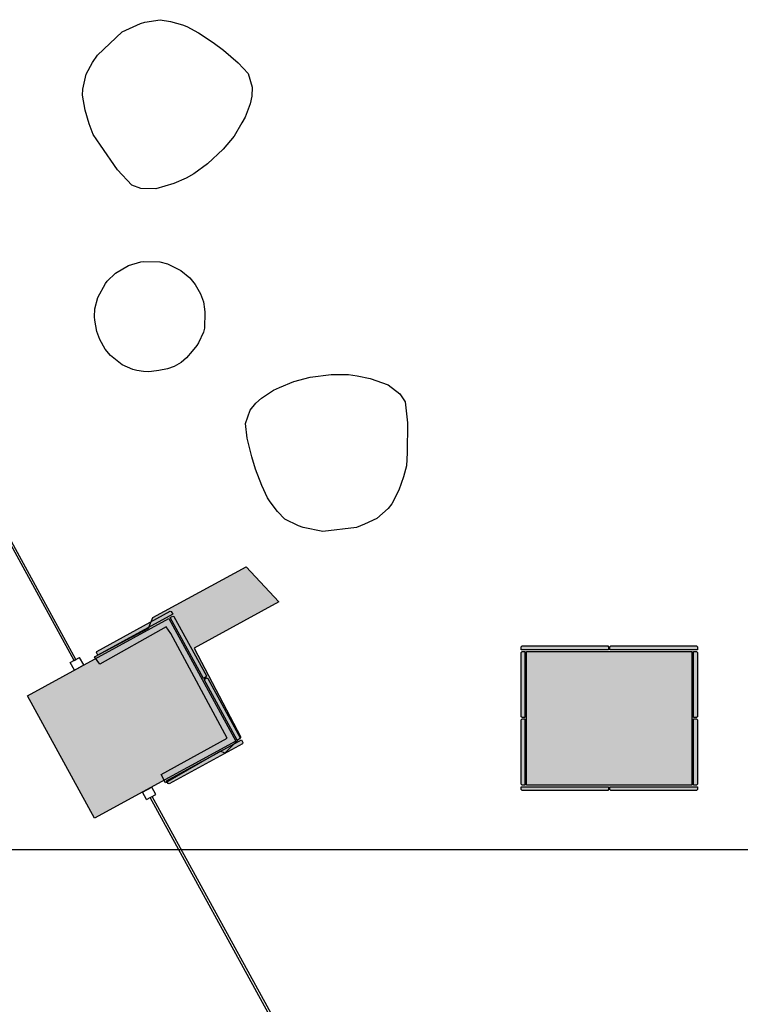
# Model space of a CAD drawing. Header units: millimetres. Extents: x -4985 to 43235, y -185 to 35000.
# Tile 3 of 14: x 8522 to 11924, y 5270 to 9916. Entities that reach past the tile are written whole.
import ezdxf

# ---------------------------------------------------------------- set-up
doc = ezdxf.new("R2010")
doc.units = ezdxf.units.MM
for name, color, linetype in [('A-ARREDI', 9, 'Continuous'), ('A-MURI-ESISTENTI', 7, 'Continuous'), ('A-PILASTRI', 8, 'Continuous'), ('A-TRACCE-SEZIONI', 1, 'Continuous'), ('A-VETRINE', 4, 'Continuous')]:
    doc.layers.add(name, color=color, linetype=linetype)

msp = doc.modelspace()

# ---------------------------------------------------------------- hatches: boundary and pattern name
at = {"layer": 'A-MURI-ESISTENTI'}
msp.add_hatch(color=7, dxfattribs=at).paths.add_polyline_path([(9210, 6315), (9190, 6355), (9501, 6526), (9235, 7020), (9213, 7051), (8900, 6875), (8875, 6910), (9130, 7045), (9150, 7095), (9590, 7335), (9745, 7170), (9345, 6950), (9565, 6530), (9490, 6455), (9470, 6465), (9210, 6315)])
at = {"layer": 'A-PILASTRI'}
for points in [[(9244, 7111), (8891, 6917), (8884, 6930), (8886, 6935), (9232, 7125), (9237, 7123), (9244, 7111)], [(9542, 6512), (8875, 6148), (8558, 6726), (9225, 7091), (9542, 6512)], [(9389, 6808), (9232, 7095), (9244, 7102), (9250, 7100), (9403, 6820), (9402, 6815), (9389, 6808)], [(11302, 6943), (10889, 6943), (10889, 6957), (10893, 6961), (11298, 6961), (11302, 6957), (11302, 6943)], [(10907, 6935), (10907, 6623), (10893, 6623), (10889, 6627), (10889, 6931), (10893, 6935), (10907, 6935)], [(11695, 6305), (10915, 6305), (10915, 6935), (11695, 6935), (11695, 6305)], [(11721, 6943), (11308, 6943), (11308, 6957), (11312, 6961), (11717, 6961), (11721, 6957), (11721, 6943)], [(11703, 6623), (11703, 6935), (11717, 6935), (11721, 6931), (11721, 6627), (11717, 6623), (11703, 6623)], [(9549, 6516), (9392, 6803), (9404, 6810), (9410, 6808), (9563, 6528), (9561, 6523), (9549, 6516)], [(10907, 6617), (10907, 6305), (10893, 6305), (10889, 6309), (10889, 6613), (10893, 6617), (10907, 6617)], [(11703, 6305), (11703, 6617), (11717, 6617), (11721, 6613), (11721, 6309), (11717, 6305), (11703, 6305)], [(9215, 6324), (9569, 6518), (9575, 6506), (9574, 6500), (9227, 6310), (9222, 6312), (9215, 6324)], [(10889, 6297), (11302, 6297), (11302, 6283), (11298, 6279), (10893, 6279), (10889, 6283), (10889, 6297)], [(11308, 6297), (11721, 6297), (11721, 6283), (11717, 6279), (11312, 6279), (11308, 6283), (11308, 6297)]]:
    msp.add_hatch(color=8, dxfattribs=at).paths.add_polyline_path(points)

# ---------------------------------------------------------------- linework, layer by layer
at = {"layer": 'A-ARREDI'}
for points in [[(9408.8, 9236.4), (9343.5, 9189.1), (9307.5, 9169.1), (9250, 9142.7), (9164.2, 9117.3), (9093.5, 9119.7), (9051.6, 9135.3), (8983.3, 9208.3), (8902.3, 9324.3), (8868.7, 9374.9), (8849.1, 9425.1), (8830.1, 9489.4), (8818.3, 9560.6), (8819.3, 9588.9), (8835.8, 9659), (8866, 9714.6), (8888.4, 9749.3), (9005.3, 9858.5), (9091.5, 9898), (9113, 9904.4), (9184.1, 9916.1), (9233.3, 9907.4), (9289.4, 9891.4), (9310.4, 9883.6), (9365.9, 9853.4), (9435.2, 9808.6), (9483.5, 9771.6), (9552.2, 9712.7), (9600, 9661.5), (9619.1, 9597.2), (9617.6, 9554.8), (9609.4, 9519.7), (9586, 9456.8), (9570.9, 9429), (9533.5, 9366.6), (9481.8, 9304.7), (9408.8, 9236.4)], [(9408.8, 9236.4), (9343.5, 9189.1), (9307.5, 9169.1), (9250, 9142.7), (9164.2, 9117.3), (9093.5, 9119.7), (9051.6, 9135.3), (8983.3, 9208.3), (8902.3, 9324.3), (8868.7, 9374.9), (8849.1, 9425.1), (8830.1, 9489.4), (8818.3, 9560.6), (8819.3, 9588.9), (8835.8, 9659), (8866, 9714.6), (8888.4, 9749.3), (9005.3, 9858.5), (9091.5, 9898), (9113, 9904.4), (9184.1, 9916.1), (9233.3, 9907.4), (9289.4, 9891.4), (9310.4, 9883.6), (9365.9, 9853.4), (9435.2, 9808.6), (9483.5, 9771.6), (9552.2, 9712.7), (9600, 9661.5), (9619.1, 9597.2), (9617.6, 9554.8), (9609.4, 9519.7), (9586, 9456.8), (9570.9, 9429), (9533.5, 9366.6), (9481.8, 9304.7), (9408.8, 9236.4)], [(8899.4, 8407.2), (8885.5, 8444.2), (8876.4, 8499), (8875.5, 8513.5), (8876.2, 8551.4), (8890.5, 8604.6), (8927.2, 8670.9), (8935.3, 8683), (8973.8, 8720.3), (9035.7, 8756), (9092.9, 8774), (9107.4, 8774.9), (9183.2, 8773.6), (9218.7, 8764.1), (9281.7, 8733), (9324.6, 8697.7), (9349.7, 8667.2), (9375.7, 8622.1), (9389.6, 8585.1), (9394.6, 8550.4), (9395.5, 8535.9), (9394.2, 8460.1), (9389.4, 8442.4), (9366.3, 8391.5), (9358.3, 8379.4), (9336.6, 8351.9), (9309.3, 8321.1), (9284.5, 8299.2), (9250.7, 8279.7), (9219.3, 8269.1), (9179, 8260.9), (9144.4, 8255.9), (9129.9, 8255), (9106.5, 8256.5), (9074.2, 8260.4), (9056.4, 8265.1), (9005.5, 8288.3), (8950.5, 8331.6), (8925.4, 8362.1), (8899.4, 8407.2)], [(8899.4, 8407.2), (8885.5, 8444.2), (8876.4, 8499), (8875.5, 8513.5), (8876.2, 8551.4), (8890.5, 8604.6), (8927.2, 8670.9), (8935.3, 8683), (8973.8, 8720.3), (9035.7, 8756), (9092.9, 8774), (9107.4, 8774.9), (9183.2, 8773.6), (9218.7, 8764.1), (9281.7, 8733), (9324.6, 8697.7), (9349.7, 8667.2), (9375.7, 8622.1), (9389.6, 8585.1), (9394.6, 8550.4), (9395.5, 8535.9), (9394.2, 8460.1), (9389.4, 8442.4), (9366.3, 8391.5), (9358.3, 8379.4), (9336.6, 8351.9), (9309.3, 8321.1), (9284.5, 8299.2), (9250.7, 8279.7), (9219.3, 8269.1), (9179, 8260.9), (9144.4, 8255.9), (9129.9, 8255), (9106.5, 8256.5), (9074.2, 8260.4), (9056.4, 8265.1), (9005.5, 8288.3), (8950.5, 8331.6), (8925.4, 8362.1), (8899.4, 8407.2)], [(9992.6, 8241.5), (10073.2, 8241.3), (10114.1, 8236.3), (10176.1, 8223.7), (10260.4, 8193.8), (10316.1, 8150.2), (10340.8, 8113), (10353, 8013.7), (10350.2, 7872.3), (10347.6, 7811.6), (10333.8, 7759.5), (10311.4, 7696.3), (10279, 7631.9), (10261.6, 7609.6), (10206.9, 7562.6), (10149.8, 7535.4), (10111.3, 7520.6), (9952.5, 7501.1), (9859.5, 7519.9), (9838.4, 7527.4), (9774, 7559.8), (9739.4, 7595.8), (9703.5, 7641.8), (9691.1, 7660.4), (9664, 7717.5), (9634.4, 7794.5), (9617.1, 7852.8), (9596.2, 7941), (9587.7, 8010.4), (9610.2, 8073.6), (9636.3, 8107.1), (9663.6, 8130.6), (9719.5, 8167.7), (9748.1, 8181.3), (9815.1, 8209.6), (9893.3, 8229.3), (9992.6, 8241.5)], [(9992.6, 8241.5), (10073.2, 8241.3), (10114.1, 8236.3), (10176.1, 8223.7), (10260.4, 8193.8), (10316.1, 8150.2), (10340.8, 8113), (10353, 8013.7), (10350.2, 7872.3), (10347.6, 7811.6), (10333.8, 7759.5), (10311.4, 7696.3), (10279, 7631.9), (10261.6, 7609.6), (10206.9, 7562.6), (10149.8, 7535.4), (10111.3, 7520.6), (9952.5, 7501.1), (9859.5, 7519.9), (9838.4, 7527.4), (9774, 7559.8), (9739.4, 7595.8), (9703.5, 7641.8), (9691.1, 7660.4), (9664, 7717.5), (9634.4, 7794.5), (9617.1, 7852.8), (9596.2, 7941), (9587.7, 8010.4), (9610.2, 8073.6), (9636.3, 8107.1), (9663.6, 8130.6), (9719.5, 8167.7), (9748.1, 8181.3), (9815.1, 8209.6), (9893.3, 8229.3), (9992.6, 8241.5)]]:
    msp.add_lwpolyline(points, close=True, dxfattribs=at)
at = {"layer": 'A-MURI-ESISTENTI'}
msp.add_lwpolyline([(9210, 6315), (9190, 6355), (9501, 6526), (9235, 7020), (9213, 7051), (8900, 6875), (8875, 6910), (9130, 7045), (9150, 7095), (9590, 7335), (9745, 7170), (9345, 6950), (9565, 6530), (9490, 6455), (9470, 6465), (9210, 6315)], close=True, dxfattribs=at)
at = {"layer": 'A-PILASTRI'}
for points in [[(9244, 7111), (8891, 6917), (8884, 6930), (8886, 6935), (9232, 7125), (9237, 7123), (9244, 7111)], [(9542, 6512), (8875, 6148), (8558, 6726), (9225, 7091), (9542, 6512)], [(9389, 6808), (9232, 7095), (9244, 7102), (9250, 7100), (9403, 6820), (9402, 6815), (9389, 6808)], [(11302, 6943), (10889, 6943), (10889, 6957), (10893, 6961), (11298, 6961), (11302, 6957), (11302, 6943)], [(10907, 6935), (10907, 6623), (10893, 6623), (10889, 6627), (10889, 6931), (10893, 6935), (10907, 6935)], [(11695, 6305), (10915, 6305), (10915, 6935), (11695, 6935), (11695, 6305)], [(11721, 6943), (11308, 6943), (11308, 6957), (11312, 6961), (11717, 6961), (11721, 6957), (11721, 6943)], [(11703, 6623), (11703, 6935), (11717, 6935), (11721, 6931), (11721, 6627), (11717, 6623), (11703, 6623)], [(9549, 6516), (9392, 6803), (9404, 6810), (9410, 6808), (9563, 6528), (9561, 6523), (9549, 6516)], [(10907, 6617), (10907, 6305), (10893, 6305), (10889, 6309), (10889, 6613), (10893, 6617), (10907, 6617)], [(11703, 6305), (11703, 6617), (11717, 6617), (11721, 6613), (11721, 6309), (11717, 6305), (11703, 6305)], [(9215, 6324), (9569, 6518), (9575, 6506), (9574, 6500), (9227, 6310), (9222, 6312), (9215, 6324)], [(10889, 6297), (11302, 6297), (11302, 6283), (11298, 6279), (10893, 6279), (10889, 6283), (10889, 6297)], [(11308, 6297), (11721, 6297), (11721, 6283), (11717, 6279), (11312, 6279), (11308, 6283), (11308, 6297)]]:
    msp.add_lwpolyline(points, close=True, dxfattribs=at)
at = {"layer": 'A-TRACCE-SEZIONI'}
msp.add_line((3000, 6000), (37000, 6000), dxfattribs=at)
at = {"layer": 'A-VETRINE'}
for p, q in [((8786.9, 6897.1), (7678.4, 8922.6)), ((8778.1, 6892.3), (7669.6, 8917.8)), ((8760.6, 6882.7), (8804.4, 6906.7)), ((8779.8, 6847.6), (8760.6, 6882.7)), ((8778.1, 6892.3), (8786.9, 6897.1)), ((8823.6, 6871.6), (8804.4, 6906.7)), ((8779.8, 6847.6), (8823.6, 6871.6)), ((9101.3, 6271), (9145.1, 6295.1)), ((9164.4, 6260), (9145.1, 6295.1)), ((9120.5, 6236), (9101.3, 6271)), ((9120.5, 6236), (9164.4, 6260)), ((9138.1, 6245.6), (9146.8, 6250.4)), ((10873.4, 3084.7), (9138.1, 6245.6)), ((10882.2, 3089.5), (9146.8, 6250.4))]:
    msp.add_line(p, q, dxfattribs=at)

doc.saveas('drawing.dxf')
